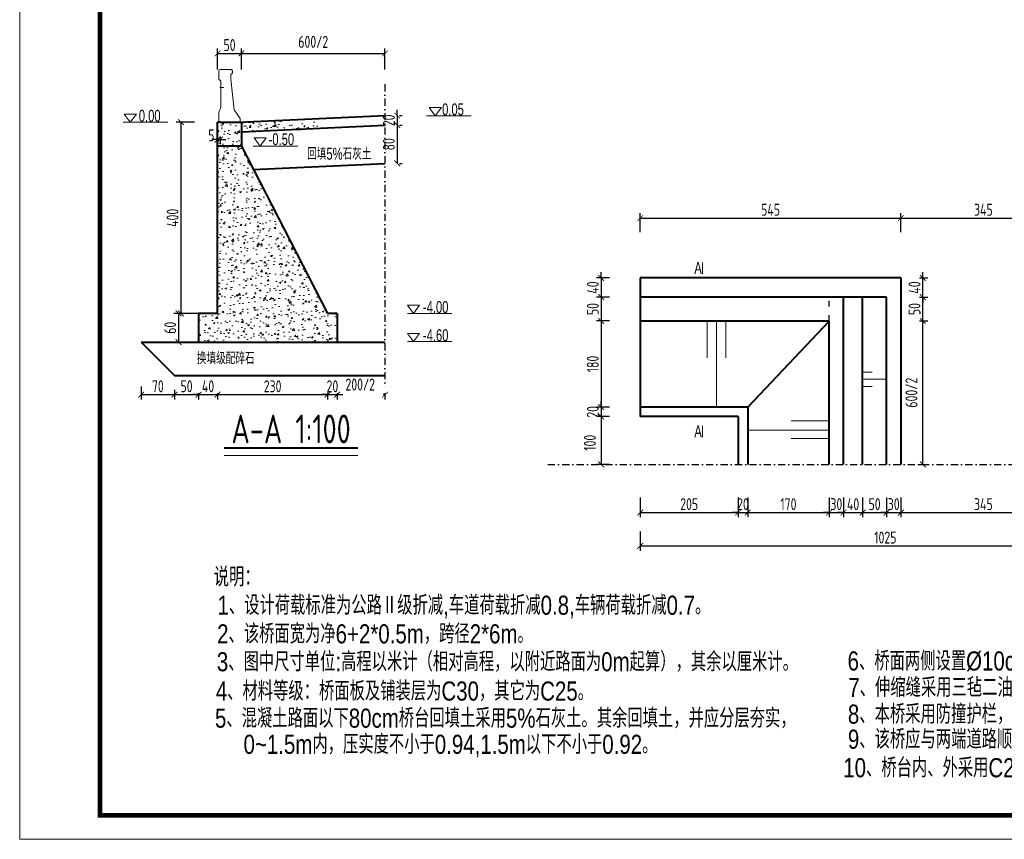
# Model space of a CAD drawing. Header units: inches. Extents: x 112594 to 193184, y 44995 to 116598.
# Tile 1 of 153: x 113439 to 115497, y 44995 to 46710. Entities that reach past the tile are written whole.
import ezdxf

# ---------------------------------------------------------------- set-up
doc = ezdxf.new("R2010")
doc.units = ezdxf.units.IN
doc.header["$MEASUREMENT"] = 0
doc.linetypes.add('ACAD_ISO03W100', pattern=[30, 12, -18])
doc.linetypes.add('DASHDOTX2', pattern=[2, 1, -0.5, 0, -0.5])
doc.layers.get('0').update_dxf_attribs({"lineweight": 15})
for name, color, linetype, lineweight in [('BM1', 7, 'Continuous', 15), ('文字', 7, 'Continuous', 20), ('虚线', 2, 'ACAD_ISO03W100', 25), ('轮廓线', 1, 'Continuous', 40)]:
    doc.layers.add(name, color=color, linetype=linetype, lineweight=lineweight)
doc.layers.add('轴线', color=3, linetype='DASHDOTX2')
doc.styles.add('hz-e', font='hztxt_e.shx', dxfattribs={"width": 0.75, "bigfont": 'hztxt.shx'})
doc.styles.add('HZTXT', font='tssdeng.shx', dxfattribs={"width": 0.75, "bigfont": 'hztxt.shx'})
doc.styles.get("Standard").update_dxf_attribs({"font": 'hztxt_e.shx', "width": 0.7, "bigfont": 'hztxt.shx'})
doc.dimstyles.new('3', dxfattribs={"dimtxt": 25, "dimasz": 12, "dimexe": 10, "dimexo": 30, "dimgap": 5, "dimtad": 1, "dimdec": 0, "dimzin": 0, "dimdsep": 46, "dimtxsty": 'HZTXT', "dimblk": 'ARCHTICK', "dimcen": 0, "dimclrt": 7, "dimazin": 2, "dimtfac": 1, "dimtdec": 0, "dimtix": 1, "dimtmove": 2, "dimatfit": 3, "dimfxl": 250, "dimtolj": 1, "dimtzin": 0, "dimarcsym": 0})

# ---------------------------------------------------------------- blocks, each defined once
blk = doc.blocks.new('_ArchTick')
at = {"color": 0, "linetype": 'ByBlock', "const_width": 0.15}
blk.add_lwpolyline([(-0.5, -0.5), (0.5, 0.5)], dxfattribs=at)
blk = doc.blocks.new('*D2216')
at = {"color": 0, "lineweight": -2}
for p, q in [((114736.2, 46265.3), (114736.2, 46304.6)), ((114736.2, 46294.6), (115281.2, 46294.6)), ((115281.2, 46265.3), (115281.2, 46304.6))]:
    blk.add_line(p, q, dxfattribs=at)
at = {"color": 0, "lineweight": -2, "xscale": 12, "yscale": 12, "zscale": 12, "rotation": 180}
blk.add_blockref('_ArchTick', (114736.2, 46294.6), dxfattribs=at)
at = {"color": 0, "lineweight": -2, "xscale": 12, "yscale": 12, "zscale": 12}
blk.add_blockref('_ArchTick', (115281.2, 46294.6), dxfattribs=at)
at = {"color": 7, "insert": (115008.7, 46312.1), "char_height": 25, "attachment_point": 5, "style": 'HZTXT'}
blk.add_mtext('\\A1;545', dxfattribs=at)
blk = doc.blocks.new('*D2219')
at = {"color": 0, "lineweight": -2}
for p, q in [((114736.2, 45710.5), (114736.2, 45668.8)), ((114940.9, 45710.5), (114940.9, 45668.8)), ((114736.2, 45678.8), (114940.9, 45678.8))]:
    blk.add_line(p, q, dxfattribs=at)
at = {"color": 0, "lineweight": -2, "xscale": 12, "yscale": 12, "zscale": 12, "rotation": 180}
blk.add_blockref('_ArchTick', (114736.2, 45678.8), dxfattribs=at)
at = {"color": 0, "lineweight": -2, "xscale": 12, "yscale": 12, "zscale": 12}
blk.add_blockref('_ArchTick', (114940.9, 45678.8), dxfattribs=at)
at = {"color": 7, "insert": (114838.5, 45696.3), "char_height": 25, "attachment_point": 5, "style": 'HZTXT'}
blk.add_mtext('\\A1;205', dxfattribs=at)
blk = doc.blocks.new('*D2220')
at = {"color": 0, "lineweight": -2}
for p, q in [((114940.9, 45710.5), (114940.9, 45668.8)), ((114960.9, 45710.5), (114960.9, 45668.8)), ((114940.9, 45678.8), (114928.9, 45678.8)), ((114940.9, 45678.8), (114960.9, 45678.8)), ((114960.9, 45678.8), (114972.9, 45678.8))]:
    blk.add_line(p, q, dxfattribs=at)
at = {"color": 0, "lineweight": -2, "xscale": 12, "yscale": 12, "zscale": 12}
blk.add_blockref('_ArchTick', (114940.9, 45678.8), dxfattribs=at)
at = {"color": 0, "lineweight": -2, "xscale": 12, "yscale": 12, "zscale": 12, "rotation": 180}
blk.add_blockref('_ArchTick', (114960.9, 45678.8), dxfattribs=at)
at = {"color": 7, "insert": (114950.9, 45696.3), "char_height": 25, "attachment_point": 5, "style": 'HZTXT'}
blk.add_mtext('\\A1;20', dxfattribs=at)
blk = doc.blocks.new('*D2221')
at = {"color": 0, "lineweight": -2}
for p, q in [((114960.9, 45710.5), (114960.9, 45668.8)), ((115131.2, 45710.5), (115131.2, 45668.8)), ((114960.9, 45678.8), (115131.2, 45678.8))]:
    blk.add_line(p, q, dxfattribs=at)
at = {"color": 0, "lineweight": -2, "xscale": 12, "yscale": 12, "zscale": 12, "rotation": 180}
blk.add_blockref('_ArchTick', (114960.9, 45678.8), dxfattribs=at)
at = {"color": 0, "lineweight": -2, "xscale": 12, "yscale": 12, "zscale": 12}
blk.add_blockref('_ArchTick', (115131.2, 45678.8), dxfattribs=at)
at = {"color": 7, "insert": (115046, 45696.3), "char_height": 25, "attachment_point": 5, "style": 'HZTXT'}
blk.add_mtext('\\A1;170', dxfattribs=at)
blk = doc.blocks.new('*D2222')
at = {"color": 0, "lineweight": -2}
for p, q in [((115131.2, 45710.5), (115131.2, 45668.8)), ((115161.2, 45710.5), (115161.2, 45668.8)), ((115131.2, 45678.8), (115119.2, 45678.8)), ((115131.2, 45678.8), (115161.2, 45678.8)), ((115161.2, 45678.8), (115173.2, 45678.8))]:
    blk.add_line(p, q, dxfattribs=at)
at = {"color": 0, "lineweight": -2, "xscale": 12, "yscale": 12, "zscale": 12}
blk.add_blockref('_ArchTick', (115131.2, 45678.8), dxfattribs=at)
at = {"color": 0, "lineweight": -2, "xscale": 12, "yscale": 12, "zscale": 12, "rotation": 180}
blk.add_blockref('_ArchTick', (115161.2, 45678.8), dxfattribs=at)
at = {"color": 7, "insert": (115146.2, 45696.3), "char_height": 25, "attachment_point": 5, "style": 'HZTXT'}
blk.add_mtext('\\A1;30', dxfattribs=at)
blk = doc.blocks.new('*D2223')
at = {"color": 0, "lineweight": -2}
for p, q in [((115161.2, 45710.5), (115161.2, 45668.8)), ((115201.2, 45710.5), (115201.2, 45668.8)), ((115161.2, 45678.8), (115149.2, 45678.8)), ((115161.2, 45678.8), (115201.2, 45678.8)), ((115201.2, 45678.8), (115213.2, 45678.8))]:
    blk.add_line(p, q, dxfattribs=at)
at = {"color": 0, "lineweight": -2, "xscale": 12, "yscale": 12, "zscale": 12}
blk.add_blockref('_ArchTick', (115161.2, 45678.8), dxfattribs=at)
at = {"color": 0, "lineweight": -2, "xscale": 12, "yscale": 12, "zscale": 12, "rotation": 180}
blk.add_blockref('_ArchTick', (115201.2, 45678.8), dxfattribs=at)
at = {"color": 7, "insert": (115181.2, 45696.3), "char_height": 25, "attachment_point": 5, "style": 'HZTXT'}
blk.add_mtext('\\A1;40', dxfattribs=at)
blk = doc.blocks.new('*D2224')
at = {"color": 0, "lineweight": -2}
for p, q in [((115201.2, 45710.5), (115201.2, 45668.8)), ((115251.2, 45710.5), (115251.2, 45668.8)), ((115201.2, 45678.8), (115251.2, 45678.8))]:
    blk.add_line(p, q, dxfattribs=at)
at = {"color": 0, "lineweight": -2, "xscale": 12, "yscale": 12, "zscale": 12, "rotation": 180}
blk.add_blockref('_ArchTick', (115201.2, 45678.8), dxfattribs=at)
at = {"color": 0, "lineweight": -2, "xscale": 12, "yscale": 12, "zscale": 12}
blk.add_blockref('_ArchTick', (115251.2, 45678.8), dxfattribs=at)
at = {"color": 7, "insert": (115226.2, 45696.3), "char_height": 25, "attachment_point": 5, "style": 'HZTXT'}
blk.add_mtext('\\A1;50', dxfattribs=at)
blk = doc.blocks.new('*D2227')
at = {"color": 0, "lineweight": -2}
for p, q in [((114736.2, 45638.8), (114736.2, 45598.9)), ((115761.2, 45638.8), (115761.2, 45598.9)), ((114736.2, 45608.9), (115761.2, 45608.9))]:
    blk.add_line(p, q, dxfattribs=at)
at = {"color": 0, "lineweight": -2, "xscale": 12, "yscale": 12, "zscale": 12, "rotation": 180}
blk.add_blockref('_ArchTick', (114736.2, 45608.9), dxfattribs=at)
at = {"color": 0, "lineweight": -2, "xscale": 12, "yscale": 12, "zscale": 12}
blk.add_blockref('_ArchTick', (115761.2, 45608.9), dxfattribs=at)
at = {"color": 7, "insert": (115248.7, 45626.4), "char_height": 25, "attachment_point": 5, "style": 'HZTXT'}
blk.add_mtext('\\A1;1025', dxfattribs=at)
blk = doc.blocks.new('*D2229')
at = {"color": 0, "lineweight": -2}
for p, q in [((114671.7, 45899.4), (114644.5, 45899.4)), ((114654.5, 45899.4), (114654.5, 45911.4)), ((114654.5, 45899.4), (114654.5, 45879.4)), ((114671.7, 45879.4), (114644.5, 45879.4)), ((114654.5, 45879.4), (114654.5, 45867.4))]:
    blk.add_line(p, q, dxfattribs=at)
at = {"color": 0, "lineweight": -2, "xscale": 12, "yscale": 12, "zscale": 12}
for p, rotation in [((114654.5, 45899.4), 270), ((114654.5, 45879.4), 90)]:
    blk.add_blockref('_ArchTick', p, dxfattribs=dict(at, rotation=rotation))
at = {"color": 7, "insert": (114637, 45889.4), "char_height": 25, "attachment_point": 5, "rotation": 90, "style": 'HZTXT'}
blk.add_mtext('\\A1;20', dxfattribs=at)
blk = doc.blocks.new('*D2230')
at = {"color": 0, "lineweight": -2}
for p, q in [((114671.7, 45879.4), (114644.5, 45879.4)), ((114654.5, 45879.4), (114654.5, 45779.4)), ((114671.7, 45779.4), (114644.5, 45779.4))]:
    blk.add_line(p, q, dxfattribs=at)
at = {"color": 0, "lineweight": -2, "xscale": 12, "yscale": 12, "zscale": 12}
for p, rotation in [((114654.5, 45879.4), 90), ((114654.5, 45779.4), 270)]:
    blk.add_blockref('_ArchTick', p, dxfattribs=dict(at, rotation=rotation))
at = {"color": 7, "insert": (114630.9, 45824.7), "char_height": 25, "attachment_point": 5, "rotation": 90, "style": 'HZTXT'}
blk.add_mtext('\\A1;100', dxfattribs=at)
blk = doc.blocks.new('*D2232')
at = {"color": 0, "lineweight": -2}
for p, q in [((115319.8, 46079.4), (115337.2, 46079.4)), ((115327.2, 45779.4), (115327.2, 46079.4)), ((115319.8, 45779.4), (115337.2, 45779.4))]:
    blk.add_line(p, q, dxfattribs=at)
at = {"color": 0, "lineweight": -2, "xscale": 12, "yscale": 12, "zscale": 12}
for p, rotation in [((115327.2, 46079.4), 90), ((115327.2, 45779.4), 270)]:
    blk.add_blockref('_ArchTick', p, dxfattribs=dict(at, rotation=rotation))
at = {"color": 7, "insert": (115303.2, 45929.4), "char_height": 25, "attachment_point": 5, "rotation": 90, "style": 'HZTXT'}
blk.add_mtext('\\A1;600/2', dxfattribs=at)
blk = doc.blocks.new('*D2233')
at = {"color": 0, "lineweight": -2}
for p, q in [((115319.8, 46129.4), (115337.2, 46129.4)), ((115327.2, 46079.4), (115327.2, 46129.4)), ((115319.8, 46079.4), (115337.2, 46079.4))]:
    blk.add_line(p, q, dxfattribs=at)
at = {"color": 0, "lineweight": -2, "xscale": 12, "yscale": 12, "zscale": 12}
for p, rotation in [((115327.2, 46129.4), 90), ((115327.2, 46079.4), 270)]:
    blk.add_blockref('_ArchTick', p, dxfattribs=dict(at, rotation=rotation))
at = {"color": 7, "insert": (115309.7, 46104.4), "char_height": 25, "attachment_point": 5, "rotation": 90, "style": 'HZTXT'}
blk.add_mtext('\\A1;50', dxfattribs=at)
blk = doc.blocks.new('*D2234')
at = {"color": 0, "lineweight": -2}
for p, q in [((115327.2, 46169.4), (115327.2, 46181.4)), ((115319.8, 46169.4), (115337.2, 46169.4)), ((115327.2, 46129.4), (115327.2, 46169.4)), ((115319.8, 46129.4), (115337.2, 46129.4)), ((115327.2, 46129.4), (115327.2, 46117.4))]:
    blk.add_line(p, q, dxfattribs=at)
at = {"color": 0, "lineweight": -2, "xscale": 12, "yscale": 12, "zscale": 12}
for p, rotation in [((115327.2, 46169.4), 270), ((115327.2, 46129.4), 90)]:
    blk.add_blockref('_ArchTick', p, dxfattribs=dict(at, rotation=rotation))
at = {"color": 7, "insert": (115309.7, 46149.4), "char_height": 25, "attachment_point": 5, "rotation": 90, "style": 'HZTXT'}
blk.add_mtext('\\A1;40', dxfattribs=at)
blk = doc.blocks.new('*D2259')
at = {"color": 0, "lineweight": -2}
for p, q in [((115281.2, 46265.3), (115281.2, 46304.6)), ((115281.2, 46294.6), (115626.2, 46294.6)), ((115626.2, 46256.8), (115626.2, 46304.6))]:
    blk.add_line(p, q, dxfattribs=at)
at = {"color": 0, "lineweight": -2, "xscale": 12, "yscale": 12, "zscale": 12, "rotation": 180}
blk.add_blockref('_ArchTick', (115281.2, 46294.6), dxfattribs=at)
at = {"color": 0, "lineweight": -2, "xscale": 12, "yscale": 12, "zscale": 12}
blk.add_blockref('_ArchTick', (115626.2, 46294.6), dxfattribs=at)
at = {"color": 7, "insert": (115453.7, 46312.1), "char_height": 25, "attachment_point": 5, "style": 'HZTXT'}
blk.add_mtext('\\A1;345', dxfattribs=at)
blk = doc.blocks.new('*D2262')
at = {"color": 0, "lineweight": -2}
for p, q in [((115281.2, 45710.5), (115281.2, 45668.8)), ((115626.2, 45710.5), (115626.2, 45668.8)), ((115281.2, 45678.8), (115626.2, 45678.8))]:
    blk.add_line(p, q, dxfattribs=at)
at = {"color": 0, "lineweight": -2, "xscale": 12, "yscale": 12, "zscale": 12, "rotation": 180}
blk.add_blockref('_ArchTick', (115281.2, 45678.8), dxfattribs=at)
at = {"color": 0, "lineweight": -2, "xscale": 12, "yscale": 12, "zscale": 12}
blk.add_blockref('_ArchTick', (115626.2, 45678.8), dxfattribs=at)
at = {"color": 7, "insert": (115453.7, 45696.3), "char_height": 25, "attachment_point": 5, "style": 'HZTXT'}
blk.add_mtext('\\A1;345', dxfattribs=at)
blk = doc.blocks.new('*D2264')
at = {"color": 0, "lineweight": -2}
for p, q in [((114671.7, 46079.4), (114644.5, 46079.4)), ((114654.5, 46079.4), (114654.5, 45899.4)), ((114671.7, 45899.4), (114644.5, 45899.4))]:
    blk.add_line(p, q, dxfattribs=at)
at = {"color": 0, "lineweight": -2, "xscale": 12, "yscale": 12, "zscale": 12}
for p, rotation in [((114654.5, 46079.4), 90), ((114654.5, 45899.4), 270)]:
    blk.add_blockref('_ArchTick', p, dxfattribs=dict(at, rotation=rotation))
at = {"color": 7, "insert": (114637, 45989.4), "char_height": 25, "attachment_point": 5, "rotation": 90, "style": 'HZTXT'}
blk.add_mtext('\\A1;180', dxfattribs=at)
blk = doc.blocks.new('*D2265')
at = {"color": 0, "lineweight": -2}
for p, q in [((114671.7, 46129.4), (114644.5, 46129.4)), ((114654.5, 46129.4), (114654.5, 46079.4)), ((114671.7, 46079.4), (114644.5, 46079.4))]:
    blk.add_line(p, q, dxfattribs=at)
at = {"color": 0, "lineweight": -2, "xscale": 12, "yscale": 12, "zscale": 12}
for p, rotation in [((114654.5, 46129.4), 90), ((114654.5, 46079.4), 270)]:
    blk.add_blockref('_ArchTick', p, dxfattribs=dict(at, rotation=rotation))
at = {"color": 7, "insert": (114637, 46104.4), "char_height": 25, "attachment_point": 5, "rotation": 90, "style": 'HZTXT'}
blk.add_mtext('\\A1;50', dxfattribs=at)
blk = doc.blocks.new('*D2266')
at = {"color": 0, "lineweight": -2}
for p, q in [((114654.5, 46169.4), (114654.5, 46181.4)), ((114671.7, 46169.4), (114644.5, 46169.4)), ((114654.5, 46169.4), (114654.5, 46129.4)), ((114671.7, 46129.4), (114644.5, 46129.4)), ((114654.5, 46129.4), (114654.5, 46117.4))]:
    blk.add_line(p, q, dxfattribs=at)
at = {"color": 0, "lineweight": -2, "xscale": 12, "yscale": 12, "zscale": 12}
for p, rotation in [((114654.5, 46169.4), 270), ((114654.5, 46129.4), 90)]:
    blk.add_blockref('_ArchTick', p, dxfattribs=dict(at, rotation=rotation))
at = {"color": 7, "insert": (114637, 46149.4), "char_height": 25, "attachment_point": 5, "rotation": 90, "style": 'HZTXT'}
blk.add_mtext('\\A1;40', dxfattribs=at)
blk = doc.blocks.new('*D2278')
at = {"color": 0, "lineweight": -2}
for p, q in [((115251.2, 45710.5), (115251.2, 45668.8)), ((115281.2, 45710.5), (115281.2, 45668.8)), ((115251.2, 45678.8), (115239.2, 45678.8)), ((115251.2, 45678.8), (115281.2, 45678.8)), ((115281.2, 45678.8), (115293.2, 45678.8))]:
    blk.add_line(p, q, dxfattribs=at)
at = {"color": 0, "lineweight": -2, "xscale": 12, "yscale": 12, "zscale": 12}
blk.add_blockref('_ArchTick', (115251.2, 45678.8), dxfattribs=at)
at = {"color": 0, "lineweight": -2, "xscale": 12, "yscale": 12, "zscale": 12, "rotation": 180}
blk.add_blockref('_ArchTick', (115281.2, 45678.8), dxfattribs=at)
at = {"color": 7, "insert": (115266.2, 45696.3), "char_height": 25, "attachment_point": 5, "style": 'HZTXT'}
blk.add_mtext('\\A1;30', dxfattribs=at)
blk = doc.blocks.new('*D2307')
at = {"color": 0, "lineweight": -2}
for p, q in [((113804.1, 46495.2), (113765.7, 46495.2)), ((113775.7, 46495.2), (113775.7, 46095.2)), ((113814.1, 46095.2), (113765.7, 46095.2))]:
    blk.add_line(p, q, dxfattribs=at)
at = {"color": 0, "lineweight": -2, "xscale": 12, "yscale": 12, "zscale": 12}
for p, rotation in [((113775.7, 46495.2), 90), ((113775.7, 46095.2), 270)]:
    blk.add_blockref('_ArchTick', p, dxfattribs=dict(at, rotation=rotation))
at = {"color": 7, "insert": (113758.2, 46295.2), "char_height": 25, "attachment_point": 5, "rotation": 90, "style": 'HZTXT'}
blk.add_mtext('\\A1;400', dxfattribs=at)
blk = doc.blocks.new('*D2308')
at = {"color": 0, "lineweight": -2}
for p, q in [((113809.1, 46095.2), (113760.7, 46095.2)), ((113770.7, 46095.2), (113770.7, 46035.2)), ((113809.1, 46035.2), (113760.7, 46035.2))]:
    blk.add_line(p, q, dxfattribs=at)
at = {"color": 0, "lineweight": -2, "xscale": 12, "yscale": 12, "zscale": 12}
for p, rotation in [((113770.7, 46095.2), 90), ((113770.7, 46035.2), 270)]:
    blk.add_blockref('_ArchTick', p, dxfattribs=dict(at, rotation=rotation))
at = {"color": 7, "insert": (113753.2, 46065.2), "char_height": 25, "attachment_point": 5, "rotation": 90, "style": 'HZTXT'}
blk.add_mtext('\\A1;60', dxfattribs=at)
blk = doc.blocks.new('三角形')
at = {"layer": '轮廓线', "color": 0, "lineweight": 20}
for p, q in [((24441.9, 199232.1), (24477.5, 199232.1)), ((24459.3, 199208.6), (24441.9, 199232.1)), ((24477.5, 199232.1), (24459.3, 199208.6))]:
    blk.add_line(p, q, dxfattribs=at)
blk = doc.blocks.new('*D2309')
at = {"color": 0, "lineweight": -2}
for p, q in [((114228, 46509), (114228, 46521)), ((114228, 46509), (114228, 46489)), ((114232.4, 46509), (114238, 46509)), ((114228, 46489), (114228, 46477)), ((114232.4, 46489), (114238, 46489))]:
    blk.add_line(p, q, dxfattribs=at)
at = {"color": 0, "lineweight": -2, "xscale": 12, "yscale": 12, "zscale": 12}
for p, rotation in [((114228, 46509), 270), ((114228, 46489), 90)]:
    blk.add_blockref('_ArchTick', p, dxfattribs=dict(at, rotation=rotation))
at = {"color": 7, "insert": (114210.5, 46499), "char_height": 25, "attachment_point": 5, "rotation": 90, "style": 'HZTXT'}
blk.add_mtext('\\A1;20', dxfattribs=at)
blk = doc.blocks.new('*D2310')
at = {"color": 0, "lineweight": -2}
for p, q in [((113852.4, 46605.6), (113852.4, 46649.1)), ((113852.4, 46639.1), (113902.4, 46639.1)), ((113902.4, 46605.6), (113902.4, 46649.1))]:
    blk.add_line(p, q, dxfattribs=at)
at = {"color": 0, "lineweight": -2, "xscale": 12, "yscale": 12, "zscale": 12, "rotation": 180}
blk.add_blockref('_ArchTick', (113852.4, 46639.1), dxfattribs=at)
at = {"color": 0, "lineweight": -2, "xscale": 12, "yscale": 12, "zscale": 12}
blk.add_blockref('_ArchTick', (113902.4, 46639.1), dxfattribs=at)
at = {"color": 7, "insert": (113877.4, 46656.6), "char_height": 25, "attachment_point": 5, "style": 'HZTXT'}
blk.add_mtext('\\A1;50', dxfattribs=at)
blk = doc.blocks.new('*D2341')
at = {"color": 0, "lineweight": -2}
for p, q in [((113852.4, 46458.9), (113840.4, 46458.9)), ((113852.4, 46465.2), (113852.4, 46448.9)), ((113852.4, 46458.9), (113857.4, 46458.9)), ((113857.4, 46465.2), (113857.4, 46448.9)), ((113857.4, 46458.9), (113869.4, 46458.9))]:
    blk.add_line(p, q, dxfattribs=at)
at = {"color": 0, "lineweight": -2, "xscale": 12, "yscale": 12, "zscale": 12}
blk.add_blockref('_ArchTick', (113852.4, 46458.9), dxfattribs=at)
at = {"color": 0, "lineweight": -2, "xscale": 12, "yscale": 12, "zscale": 12, "rotation": 180}
blk.add_blockref('_ArchTick', (113857.4, 46458.9), dxfattribs=at)
at = {"color": 7, "insert": (113839.3, 46467.7), "char_height": 25, "attachment_point": 5, "style": 'HZTXT'}
blk.add_mtext('\\A1;5', dxfattribs=at)
blk = doc.blocks.new('*D2311')
at = {"color": 0, "lineweight": -2}
for p, q in [((113902.4, 46605.6), (113902.4, 46649.1)), ((113902.4, 46639.1), (114202.4, 46639.1)), ((114202.4, 46605.6), (114202.4, 46649.1))]:
    blk.add_line(p, q, dxfattribs=at)
at = {"color": 0, "lineweight": -2, "xscale": 12, "yscale": 12, "zscale": 12, "rotation": 180}
blk.add_blockref('_ArchTick', (113902.4, 46639.1), dxfattribs=at)
at = {"color": 0, "lineweight": -2, "xscale": 12, "yscale": 12, "zscale": 12}
blk.add_blockref('_ArchTick', (114202.4, 46639.1), dxfattribs=at)
at = {"color": 7, "insert": (114052.4, 46663.2), "char_height": 25, "attachment_point": 5, "style": 'HZTXT'}
blk.add_mtext('\\A1;600/2', dxfattribs=at)
blk = doc.blocks.new('*D2312')
at = {"color": 0, "lineweight": -2}
for p, q in [((113812.4, 45925.3), (113800.4, 45925.3)), ((113812.4, 45928.4), (113812.4, 45915.3)), ((113812.4, 45925.3), (113852.4, 45925.3)), ((113852.4, 45928.4), (113852.4, 45915.3)), ((113852.4, 45925.3), (113864.4, 45925.3))]:
    blk.add_line(p, q, dxfattribs=at)
at = {"color": 0, "lineweight": -2, "xscale": 12, "yscale": 12, "zscale": 12}
blk.add_blockref('_ArchTick', (113812.4, 45925.3), dxfattribs=at)
at = {"color": 0, "lineweight": -2, "xscale": 12, "yscale": 12, "zscale": 12, "rotation": 180}
blk.add_blockref('_ArchTick', (113852.4, 45925.3), dxfattribs=at)
at = {"color": 7, "insert": (113832.4, 45942.8), "char_height": 25, "attachment_point": 5, "style": 'HZTXT'}
blk.add_mtext('\\A1;40', dxfattribs=at)
blk = doc.blocks.new('*D2313')
at = {"color": 0, "lineweight": -2}
for p, q in [((113852.4, 45928.4), (113852.4, 45915.3)), ((113852.4, 45925.3), (114082.4, 45925.3)), ((114082.4, 45928.4), (114082.4, 45915.3))]:
    blk.add_line(p, q, dxfattribs=at)
at = {"color": 0, "lineweight": -2, "xscale": 12, "yscale": 12, "zscale": 12, "rotation": 180}
blk.add_blockref('_ArchTick', (113852.4, 45925.3), dxfattribs=at)
at = {"color": 0, "lineweight": -2, "xscale": 12, "yscale": 12, "zscale": 12}
blk.add_blockref('_ArchTick', (114082.4, 45925.3), dxfattribs=at)
at = {"color": 7, "insert": (113967.4, 45942.8), "char_height": 25, "attachment_point": 5, "style": 'HZTXT'}
blk.add_mtext('\\A1;230', dxfattribs=at)
blk = doc.blocks.new('*D2314')
at = {"color": 0, "lineweight": -2}
for p, q in [((114102.4, 45928.4), (114102.4, 45915.3)), ((114102.4, 45925.3), (114102.8, 45925.3)), ((114202.4, 45925.3), (114198.5, 45925.3)), ((114202.4, 45928.4), (114202.4, 45915.3))]:
    blk.add_line(p, q, dxfattribs=at)
at = {"color": 0, "lineweight": -2, "xscale": 12, "yscale": 12, "zscale": 12, "rotation": 180}
blk.add_blockref('_ArchTick', (114102.4, 45925.3), dxfattribs=at)
at = {"color": 0, "lineweight": -2, "xscale": 12, "yscale": 12, "zscale": 12}
blk.add_blockref('_ArchTick', (114202.4, 45925.3), dxfattribs=at)
at = {"color": 7, "insert": (114150.6, 45946.4), "char_height": 25, "attachment_point": 5, "style": 'HZTXT'}
blk.add_mtext('\\A1;200/2', dxfattribs=at)
blk = doc.blocks.new('*D2315')
at = {"color": 0, "lineweight": -2}
for p, q in [((114082.4, 45925.3), (114070.4, 45925.3)), ((114082.4, 45929.3), (114082.4, 45915.3)), ((114082.4, 45925.3), (114102.4, 45925.3)), ((114102.4, 45927.4), (114102.4, 45915.3)), ((114102.4, 45925.3), (114114.4, 45925.3))]:
    blk.add_line(p, q, dxfattribs=at)
at = {"color": 0, "lineweight": -2, "xscale": 12, "yscale": 12, "zscale": 12}
blk.add_blockref('_ArchTick', (114082.4, 45925.3), dxfattribs=at)
at = {"color": 0, "lineweight": -2, "xscale": 12, "yscale": 12, "zscale": 12, "rotation": 180}
blk.add_blockref('_ArchTick', (114102.4, 45925.3), dxfattribs=at)
at = {"color": 7, "insert": (114092.4, 45942.8), "char_height": 25, "attachment_point": 5, "style": 'HZTXT'}
blk.add_mtext('\\A1;20', dxfattribs=at)
blk = doc.blocks.new('*D2337')
at = {"color": 0, "lineweight": -2}
for p, q in [((114228, 46489), (114228, 46408.9)), ((114232.4, 46489), (114238, 46489)), ((114232.4, 46408.9), (114238, 46408.9))]:
    blk.add_line(p, q, dxfattribs=at)
at = {"color": 0, "lineweight": -2, "xscale": 12, "yscale": 12, "zscale": 12}
for p, rotation in [((114228, 46489), 90), ((114228, 46408.9), 270)]:
    blk.add_blockref('_ArchTick', p, dxfattribs=dict(at, rotation=rotation))
at = {"color": 7, "insert": (114210.5, 46448.9), "char_height": 25, "attachment_point": 5, "rotation": 90, "style": 'HZTXT'}
blk.add_mtext('\\A1;80', dxfattribs=at)
blk = doc.blocks.new('*D2200')
at = {"color": 0, "lineweight": -2}
for p, q in [((113762.4, 45935.2), (113762.4, 45915.3)), ((113762.4, 45925.3), (113812.4, 45925.3)), ((113812.4, 45928.4), (113812.4, 45915.3))]:
    blk.add_line(p, q, dxfattribs=at)
at = {"color": 0, "lineweight": -2, "xscale": 12, "yscale": 12, "zscale": 12, "rotation": 180}
blk.add_blockref('_ArchTick', (113762.4, 45925.3), dxfattribs=at)
at = {"color": 0, "lineweight": -2, "xscale": 12, "yscale": 12, "zscale": 12}
blk.add_blockref('_ArchTick', (113812.4, 45925.3), dxfattribs=at)
at = {"color": 7, "insert": (113787.4, 45942.8), "char_height": 25, "attachment_point": 5, "style": 'HZTXT'}
blk.add_mtext('\\A1;50', dxfattribs=at)
blk = doc.blocks.new('*D2201')
at = {"color": 0, "lineweight": -2}
for p, q in [((113692.4, 45942.1), (113692.4, 45915.3)), ((113762.4, 45935.2), (113762.4, 45915.3)), ((113692.4, 45925.3), (113762.4, 45925.3))]:
    blk.add_line(p, q, dxfattribs=at)
at = {"color": 0, "lineweight": -2, "xscale": 12, "yscale": 12, "zscale": 12, "rotation": 180}
blk.add_blockref('_ArchTick', (113692.4, 45925.3), dxfattribs=at)
at = {"color": 0, "lineweight": -2, "xscale": 12, "yscale": 12, "zscale": 12}
blk.add_blockref('_ArchTick', (113762.4, 45925.3), dxfattribs=at)
at = {"color": 7, "insert": (113727.4, 45942.8), "char_height": 25, "attachment_point": 5, "style": 'HZTXT'}
blk.add_mtext('\\A1;70', dxfattribs=at)

msp = doc.modelspace()

# ---------------------------------------------------------------- hatches: boundary and pattern name
h = msp.add_hatch()
h.set_pattern_fill('AR-CONC', color=256, scale=5, style=0)
h.set_pattern_definition([(50, (103624.505, 87000.04), (35.86301, -3.137607), [3.75, -41.25]), (355, (103624.505, 87000.04), (-6.937567, 37.609607), [3, -33]), (100.4514, (103627.494, 86999.778), (28.92547, 34.471977), [3.18701, -35.057106]), (46.1842, (103624.505, 87010.04), (53.362052, -8.27595), [5.625, -61.875]), (96.6356, (103628.95, 87009.35), (46.733135, 48.705894), [4.780514, -52.58565]), (351.1842, (103624.505, 87010.04), (46.7331, 48.70593), [4.5, -49.5]), (21, (103629.505, 87007.54), (29.845353, -20.130945), [3.75, -41.25]), (326, (103629.505, 87007.54), (12.165767, 36.257502), [3, -33]), (71.4514, (103631.992, 87005.862), (42.01113, 16.126525), [3.18701, -35.057106]), (37.5, (103624.505, 87000.039), (0.6079928, 16.6446927), [0, -32.6, 0, -33.5, 0, -33.125]), (7.5, (103624.505, 87000.04), (13.153477, 19.7205856), [0, -19.1, 0, -31.85, 0, -12.625]), (327.5, (103613.355, 87000.039), (26.691122, -1.1277436), [0, -12.5, 0, -39, 0, -51.75]), (317.5, (103608.355, 87000.04), (29.159308, 5.005249), [0, -16.25, 0, -25.9, 0, -36.75])])
h.paths.add_polyline_path([(113902.39817, 46495.209), (113852.39817, 46495.209), (113852.39817, 46445.209), (113902.39817, 46445.209)])
h = msp.add_hatch()
h.set_pattern_fill('AR-CONC', color=256, scale=5, style=0)
h.set_pattern_definition([(50, (66799.334, -52519.998), (35.863009, -3.137607), [3.75, -41.25]), (355, (66799.334, -52519.998), (-6.937567, 37.609607), [3, -33]), (100.4514, (66802.322, -52520.26), (28.925469, 34.471977), [3.18701, -35.057106]), (46.1842, (66799.334, -52509.998), (53.362052, -8.27595), [5.625, -61.875]), (96.6356, (66803.78, -52510.687), (46.733135, 48.705894), [4.780514, -52.58565]), (351.1842, (66799.334, -52510), (46.733097, 48.70593), [4.5, -49.5]), (21, (66804.334, -52512.498), (29.845353, -20.1309445), [3.75, -41.25]), (326, (66804.334, -52512.498), (12.165767, 36.257502), [3, -33]), (71.4514, (66806.82, -52514.175), (42.011131, 16.126525), [3.18701, -35.057106]), (37.5, (66799.334, -52519.998), (0.6079928, 16.6446927), [0, -32.6, 0, -33.5, 0, -33.125]), (7.5, (66799.334, -52519.998), (13.153477, 19.7205856), [0, -19.1, 0, -31.85, 0, -12.625]), (327.5, (66788.184, -52519.998), (26.6911218, -1.1277436), [0, -12.5, 0, -39, 0, -51.75]), (317.5, (66783.184, -52519.998), (29.1593085, 5.005249), [0, -16.25, 0, -25.9, 0, -36.75])])
h.paths.add_polyline_path([(114064.85835, 46489.14097), (114063.46679, 46490.42926), (114066.6901, 46490.42926), (114064.85835, 46491.84632), (114064.85835, 46499.31823), (113907.39817, 46495.33547), (113907.39817, 46475.33547), (114064.85835, 46479.31823)])
h = msp.add_hatch()
h.set_pattern_fill('AR-CONC', color=256, scale=5, style=0)
h.set_pattern_definition([(50, (0, 0), (35.863009, -3.137607), [3.75, -41.25]), (355, (0, 0), (-6.937567, 37.609607), [3, -33]), (100.4514, (2.99, -0.26), (28.925469, 34.471977), [3.18701, -35.057106]), (46.1842, (0, 10), (53.362052, -8.27595), [5.625, -61.875]), (96.6356, (4.447, 9.31), (46.733135, 48.705894), [4.780514, -52.58565]), (351.1842, (0, 10), (46.733097, 48.70593), [4.5, -49.5]), (21, (5, 7.5), (29.8453526, -20.1309445), [3.75, -41.25]), (326, (5, 7.5), (12.165767, 36.257502), [3, -33]), (71.4514, (7.487, 5.822), (42.011131, 16.126525), [3.18701, -35.057106]), (37.5, (0, 0), (0.6079928, 16.6446927), [0, -32.6, 0, -33.5, 0, -33.125]), (7.5, (0, 0), (13.153477, 19.7205856), [0, -19.1, 0, -31.85, 0, -12.625]), (327.5, (-11.15, 0), (26.6911218, -1.1277436), [0, -12.5, 0, -39, 0, -51.75]), (317.5, (-16.15, 0), (29.1593085, 5.005249), [0, -16.25, 0, -25.9, 0, -36.75])])
h.paths.add_polyline_path([(113852.39817, 46095.209), (113812.39817, 46095.209), (113812.39817, 46035.209), (114102.39817, 46035.209), (114102.39817, 46095.209), (114082.39817, 46095.209), (113902.39817, 46445.209), (113852.39817, 46445.209)])

# ---------------------------------------------------------------- linework, layer by layer
for p, q in [((113865.38988, 46567.86984), (113857.0495, 46567.86984)), ((113748.41994, 46495.209), (113655.15276, 46495.209)), ((114382.61704, 46508.67795), (114289.34986, 46508.67795)), ((114019.92708, 46445.209), (113926.65989, 46445.209)), ((114866.41753, 46178.30902), (114866.41753, 46201.62104)), ((114342.49001, 46095.209), (114249.22282, 46095.209)), ((114876.35602, 46079.37254), (114876.35602, 46002.11683)), ((114895.83741, 46079.37254), (114895.83741, 45899.37254)), ((114914.80876, 46079.37254), (114914.80876, 46002.11683)), ((114342.49001, 46036.18022), (114249.22282, 46036.18022)), ((115201.16797, 45972.43245), (115221.16797, 45972.43245)), ((115201.16797, 45957.43245), (115251.16797, 45957.43245)), ((115201.16797, 45942.43245), (115221.16797, 45942.43245)), ((114866.41753, 45836.59602), (114866.41753, 45859.90804)), ((115131.16797, 45870.40634), (115052.08196, 45870.40634)), ((114960.86995, 45851.38876), (115131.16797, 45851.38876)), ((115131.16797, 45833.44507), (115052.08196, 45833.44507)), ((113865.88209, 45798.24231), (114145.56198, 45798.24231)), ((121924.19669, 44995.27013), (113438.54004, 44995.27013))]:
    msp.add_line(p, q)
msp.add_lwpolyline([(113880.59817, 46605.209, -0.4142135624), (113883.39817, 46602.409), (113883.39817, 46602.209), (113883.39817, 46599.36879, -0.1989123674), (113882.57807, 46597.3889), (113880.39817, 46595.209), (113880.39817, 46585.209), (113887.19817, 46520.709), (113899.69817, 46502.709), (113899.69817, 46495.209), (113854.89817, 46495.209), (113854.89817, 46513.84832, -0.1164338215), (113855.9539, 46518.32045), (113857.84245, 46522.09754, 0.1164338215), (113858.89817, 46526.56968), (113858.89817, 46581.209), (113854.89817, 46585.209), (113854.89817, 46602.709, -0.4142135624), (113857.39817, 46605.209)], format="xyb", close=True)
at = {"layer": 'BM1', "linetype": 'Continuous'}
msp.add_line((113438.54004, 47995.57319), (113438.54004, 44995.27013), dxfattribs=at)
at = {"layer": 'BM1', "color": 0, "linetype": 'Continuous', "const_width": 9.99898}
msp.add_lwpolyline([(113606.38414, 45045.26503), (113606.38414, 47915.2722), (117631.37347, 47915.2722), (117631.37347, 45045.26503)], close=True, dxfattribs=at)
at = {"layer": '虚线'}
msp.add_line((115131.16797, 46079.37254), (115131.16797, 46129.37254), dxfattribs=at)
at = {"layer": '轮廓线'}
for p, q in [((113852.39817, 46095.209), (113852.39817, 46495.209)), ((113857.39817, 46495.209), (113852.39817, 46495.209)), ((113857.39817, 46495.209), (113907.39817, 46495.209)), ((113897.39817, 46495.209), (114202.39817, 46508.90243)), ((113902.39817, 46495.209), (113902.39817, 46445.209)), ((113902.39817, 46495.209), (113902.39817, 46445.209)), ((113902.39817, 46475.33547), (114202.39817, 46488.9552)), ((113902.39817, 46445.209), (113852.39817, 46445.209)), ((113902.39817, 46445.209), (114082.39817, 46095.209)), ((113925.86563, 46396.31847), (114202.39817, 46408.8728)), ((115281.16797, 46169.37254), (114736.16797, 46169.37254)), ((114736.16797, 46169.37254), (114736.16797, 45879.37254)), ((115281.16797, 46169.37254), (115281.16797, 45779.37254)), ((115251.16797, 46129.37254), (114736.16797, 46129.37254)), ((115161.16797, 45779.37254), (115161.16797, 46129.37254)), ((115201.16797, 45779.37254), (115201.16797, 46129.37254)), ((115251.16797, 45779.37254), (115251.16797, 46129.37254)), ((113812.39817, 46095.209), (113812.39817, 46035.209)), ((113852.39817, 46095.209), (113812.39817, 46095.209)), ((114102.39817, 46095.209), (114082.39817, 46095.209)), ((114102.39817, 46095.209), (114102.39817, 46035.209)), ((115131.16797, 46079.37254), (114736.16797, 46079.37254)), ((115131.16797, 46079.37254), (114960.86995, 45899.37254)), ((115131.16797, 45779.37254), (115131.16797, 46079.37254)), ((113692.39817, 46035.209), (114202.39817, 46035.209)), ((113692.39817, 46035.209), (113762.39817, 45965.209)), ((113812.39817, 46035.209), (114102.39817, 46035.209)), ((113762.39817, 45965.209), (114202.39817, 45965.209)), ((114960.86995, 45899.37254), (114736.16797, 45899.37254)), ((114960.86995, 45899.37254), (114960.86995, 45779.37254)), ((114940.86995, 45879.37254), (114736.16797, 45879.37254)), ((114940.86995, 45879.37254), (114940.86995, 45779.37254)), ((113865.88209, 45813.82806), (114145.56198, 45813.82806))]:
    msp.add_line(p, q, dxfattribs=at)
at = {"layer": '轴线', "ltscale": 15}
for p, q in [((114202.39817, 46574.57231), (114202.39817, 45942.45299)), ((114542.8883, 45779.37254), (117406.85999, 45779.37254))]:
    msp.add_line(p, q, dxfattribs=at)

# ---------------------------------------------------------------- block references
at = {"xscale": 0.7200000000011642, "yscale": 0.7200000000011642, "zscale": 0.7200000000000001}
for p in [(96058.89415, -96934.9486), (96696.87877, -96921.47965), (96330.40128, -96984.9486), (96651.03184, -97334.9486), (96651.03184, -97393.97738)]:
    msp.add_blockref('三角形', p, dxfattribs=at)

# ---------------------------------------------------------------- texts
at = {"width": 0.7}
for s, p in [('0.05', (114321.81679, 46509.53513)), ('0.00', (113687.61969, 46496.06618)), ('-0.50', (113959.12682, 46447.01891)), ('回填5%%%石灰土', (114039.66835, 46416.70815)), ('-4.00', (114281.68976, 46096.1774)), ('-4.60', (114281.68976, 46037.14862)), ('换填级配碎石', (113808.93283, 45989.0195))]:
    msp.add_text(s, height=25, dxfattribs=at).set_placement(p)
at = {"style": 'hz-e', "width": 0.8}
for s, p in [('说明：', (113844.3989, 45524.06488)), ('1、设计荷载标准为公路Ⅱ级折减,车道荷载折减0.8,车辆荷载折减0.7。', (113852.15892, 45464.89321)), ('2、该桥面宽为净6+2*0.5m，跨径2*6m。', (113851.40308, 45405.03238)), ('3、图中尺寸单位:高程以米计（相对高程，以附近路面为0m起算），其余以厘米计。', (113850.85351, 45346.71268)), ('6、桥面两侧设置%%c10cm@400PVC泄水管。', (115169.74568, 45348.29315)), ('7、伸缩缝采用三毡二油嵌缝，现浇板下垫2cm四毡三油支座。', (115171.27681, 45292.94236)), ('4、材料等级：桥面板及铺装层为C30，其它为C25。', (113848.5953, 45285.39299)), ('8、本桥采用防撞护栏，具体尺寸见详图。', (115170.39052, 45237.1039)), ('5、混凝土路面以下80cm桥台回填土采用5%%%石灰土。其余回填土，并应分层夯实，', (113846.89201, 45228.68398)), ('0~1.5m内，压实度不小于0.94,1.5m以下不小于0.92。', (113906.61931, 45173.99284)), ('9、该桥应与两端道路顺接，桥面高程据实调整。', (115170.39052, 45184.68118)), ('10、桥台内、外采用C25混凝土护砌，厚15cm，下设砂石垫层15cm；格梗尺寸为30*50cm。', (115160.63261, 45125.02012))]:
    msp.add_text(s, height=40, dxfattribs=at).set_placement(p)
at = {"char_height": 25, "width": 13.9714388, "attachment_point": 1}
for insert in [(114849.25606, 46202.76149), (114849.25606, 45861.04848)]:
    msp.add_mtext('A', dxfattribs=dict(at, insert=insert))
at = {"layer": '文字', "style": 'HZTXT', "width": 0.75}
msp.add_text('A-A 1:100', height=60, dxfattribs=at).set_placement((113881.22296, 45823.58352))

# ---------------------------------------------------------------- dimensions: what is measured, and where the dimension line sits
dim = msp.add_linear_dim(base=(114202.39817, 46639.14499), p1=(113902.39817, 46575.62611), p2=(114202.39817, 46575.62611), text='600/2', dimstyle='3')
dim.commit()
dim.dimension.update_dxf_attribs({"geometry": '*D2311', "text_midpoint": (114052.39817, 46663.19261)})
for base, p1, p2, picture, middle in [((113902.39817, 46639.14499), (113852.39817, 46575.62611), (113902.39817, 46575.62611), '*D2310', (113877.39817, 46656.64499)), ((115281.16797, 46294.55022), (114736.16797, 46235.33231), (115281.16797, 46235.33231), '*D2216', (115008.66797, 46312.05022)), ((115626.16732, 46294.55022), (115281.16797, 46235.33231), (115626.16732, 46226.82485), '*D2259', (115453.66764, 46312.05022)), ((113762.39817, 45925.26606), (113692.39817, 45972.05194), (113762.39817, 45965.209), '*D2201', (113727.39817, 45942.76606)), ((113812.39817, 45925.26606), (113762.39817, 45965.209), (113812.39817, 45958.36605), '*D2200', (113787.39817, 45942.76606)), ((113852.39817, 45925.26606), (113812.39817, 45958.36605), (113852.39817, 45958.36605), '*D2312', (113832.39817, 45942.76606)), ((114082.39817, 45925.26606), (113852.39817, 45958.36605), (114082.39817, 45958.36605), '*D2313', (113967.39817, 45942.76606)), ((114102.39817, 45925.26606), (114082.39817, 45959.33727), (114102.39817, 45957.39483), '*D2315', (114092.39817, 45942.76606)), ((114940.86995, 45678.77327), (114736.16797, 45740.46869), (114940.86995, 45740.46869), '*D2219', (114838.51896, 45696.27327)), ((114960.86995, 45678.77327), (114940.86995, 45740.46869), (114960.86995, 45740.46869), '*D2220', (114950.86995, 45696.27327)), ((115131.16797, 45678.77327), (114960.86995, 45740.46869), (115131.16797, 45740.46869), '*D2221', (115046.01896, 45696.27327)), ((115161.16797, 45678.77327), (115131.16797, 45740.46869), (115161.16797, 45740.46869), '*D2222', (115146.16797, 45696.27327)), ((115201.16797, 45678.77327), (115161.16797, 45740.46869), (115201.16797, 45740.46869), '*D2223', (115181.16797, 45696.27327)), ((115251.16797, 45678.77327), (115201.16797, 45740.46869), (115251.16797, 45740.46869), '*D2224', (115226.16797, 45696.27327)), ((115281.16797, 45678.77327), (115251.16797, 45740.46869), (115281.16797, 45740.46869), '*D2278', (115266.16797, 45696.27327)), ((115626.16797, 45678.77327), (115281.16797, 45740.46869), (115626.16797, 45740.46869), '*D2262', (115453.66797, 45696.27327)), ((115761.16797, 45608.86081), (114736.16797, 45668.77327), (115761.16797, 45668.77327), '*D2227', (115248.66797, 45626.36081))]:
    dim = msp.add_linear_dim(base=base, p1=p1, p2=p2, dimstyle='3')
    dim.commit()
    dim.dimension.update_dxf_attribs({"geometry": picture, "text_midpoint": middle})
dim = msp.add_aligned_dim(p1=(114202.39817, 46508.9552), p2=(114202.39817, 46488.9552), distance=25.6236, dimstyle='3')
dim.commit()
dim.dimension.update_dxf_attribs({"geometry": '*D2309', "text_midpoint": (114210.52178, 46498.9552)})
for base, p1, p2, picture, middle in [((113775.70123, 46095.209), (113834.10171, 46495.209), (113844.10171, 46095.209), '*D2307', (113758.20123, 46295.209)), ((114228.02178, 46408.8728), (114202.39817, 46488.9552), (114202.39817, 46408.8728), '*D2337', (114210.52178, 46448.914)), ((114654.54293, 46129.37254), (114701.70551, 46169.37254), (114701.70551, 46129.37254), '*D2266', (114637.04293, 46149.37254)), ((115327.22702, 46169.37254), (115289.76503, 46129.37254), (115289.76503, 46169.37254), '*D2234', (115309.72702, 46149.37254)), ((114654.54293, 46079.37254), (114701.70551, 46129.37254), (114701.70551, 46079.37254), '*D2265', (114637.04293, 46104.37254)), ((115327.22702, 46129.37254), (115289.76503, 46079.37254), (115289.76503, 46129.37254), '*D2233', (115309.72702, 46104.37254)), ((113770.70123, 46035.209), (113839.10171, 46095.209), (113839.10171, 46035.209), '*D2308', (113753.20123, 46065.209)), ((114654.54293, 45899.37254), (114701.70551, 46079.37254), (114701.70551, 45899.37254), '*D2264', (114637.04293, 45989.37254)), ((114654.54293, 45879.37254), (114701.70551, 45899.37254), (114701.70551, 45879.37254), '*D2229', (114637.04293, 45889.37254))]:
    dim = msp.add_linear_dim(base=base, p1=p1, p2=p2, angle=90, dimstyle='3')
    dim.commit()
    dim.dimension.update_dxf_attribs({"geometry": picture, "text_midpoint": middle})
dim = msp.add_linear_dim(base=(113857.39817, 46458.92695), p1=(113852.39817, 46495.209), p2=(113857.39817, 46495.209), dimstyle='3')
dim.commit()
dim.dimension.update_dxf_attribs({"geometry": '*D2341', "text_midpoint": (113839.29334, 46467.67695), "dimtype": 160})
dim = msp.add_linear_dim(base=(115327.22702, 46079.37254), p1=(115289.76503, 45779.37254), p2=(115289.76503, 46079.37254), angle=90, text='<>/2', dimstyle='3', override={"dimlfac": 2})
dim.commit()
dim.dimension.update_dxf_attribs({"geometry": '*D2232', "text_midpoint": (115303.1794, 45929.37254)})
dim = msp.add_linear_dim(base=(114202.39817, 45925.26606), p1=(114102.39817, 45958.36605), p2=(114202.39817, 45958.36605), text='200/2', dimstyle='3')
dim.commit()
dim.dimension.update_dxf_attribs({"geometry": '*D2314', "text_midpoint": (114150.61795, 45946.40783), "dimtype": 160})
dim = msp.add_linear_dim(base=(114654.54293, 45779.37254), p1=(114701.70551, 45879.37254), p2=(114701.70551, 45779.37254), angle=90, dimstyle='3')
dim.commit()
dim.dimension.update_dxf_attribs({"geometry": '*D2230', "text_midpoint": (114630.91628, 45824.74345), "dimtype": 160})

doc.saveas('drawing.dxf')
